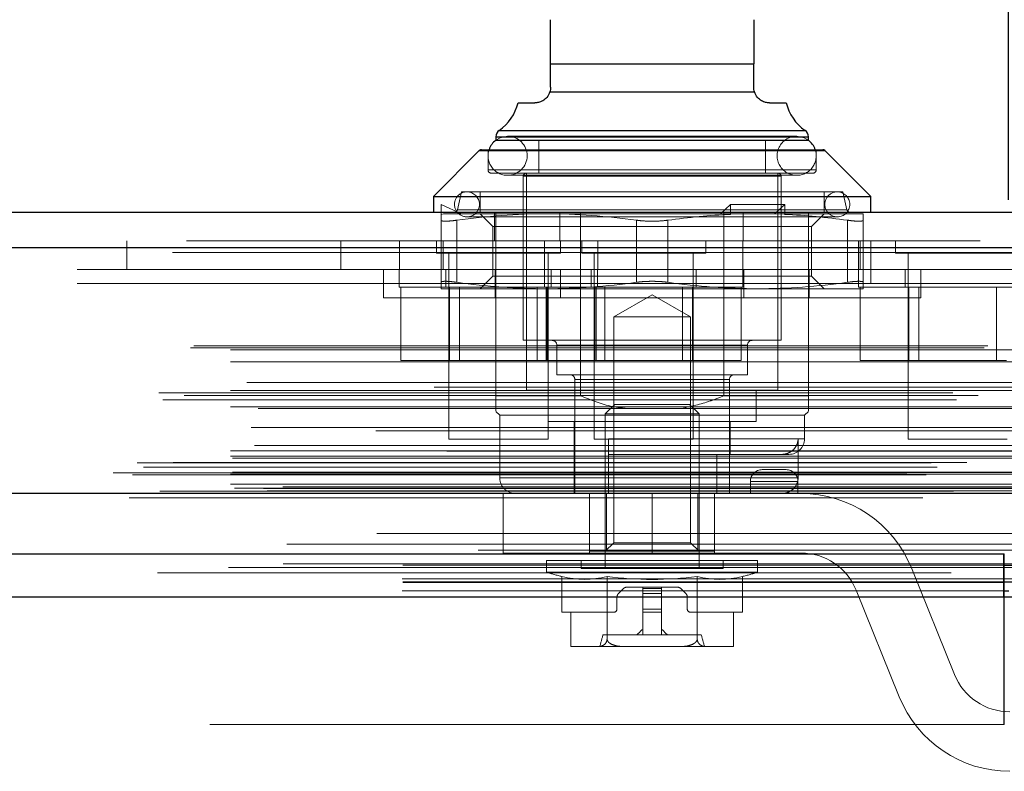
# Model space of a CAD drawing. Header units: inches. Extents: x 0.2 to 10.8, y 0.2 to 8.2.
# Tile 28 of 176: x 4.7437 to 4.8678, y 1.9684 to 2.063. Entities that reach past the tile are written whole.
import ezdxf

# ---------------------------------------------------------------- set-up
doc = ezdxf.new("R2010")
doc.units = ezdxf.units.IN
doc.header["$MEASUREMENT"] = 0
doc.linetypes.add('HIDDEN', pattern=[0.07500000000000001, 0.05, -0.025])
doc.layers.add('DIMENSIONS', color=140, linetype='Continuous')
doc.styles.add('SLDTEXTSTYLE0', font='TXT', dxfattribs={"width": 0.7})
doc.dimstyles.new('SLDDIMSTYLE0', dxfattribs={"dimtxt": 0.0849609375, "dimasz": 0.13, "dimexe": 0, "dimexo": 0.0625, "dimgap": 0.021240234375, "dimtad": 0, "dimtih": 1, "dimtoh": 1, "dimlfac": 20, "dimrnd": 1e-09, "dimzin": 12, "dimdsep": 46, "dimtxsty": 'SLDTEXTSTYLE0', "dimsah": 1, "dimcen": 0.09, "dimadec": 0, "dimazin": 3, "dimtfac": 1, "dimtofl": 0, "dimtmove": 0, "dimatfit": 3, "dimfxl": 0, "dimfrac": 2, "dimtolj": 1, "dimtzin": 12, "dimarcsym": 0})

# ---------------------------------------------------------------- blocks, each defined once
blk = doc.blocks.new('_D_28')
at = {"layer": 'DIMENSIONS'}
for p, q in [((3.191375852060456, 2.040345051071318), (3.191375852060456, 2.369046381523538)), ((4.868275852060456, 2.040345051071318), (4.868275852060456, 2.369046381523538)), ((3.191375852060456, 2.244046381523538), (3.735353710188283, 2.244046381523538)), ((3.850485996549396, 2.244046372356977), (3.821955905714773, 2.244046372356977)), ((3.821955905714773, 2.244046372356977), (3.821955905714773, 2.109015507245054)), ((4.173634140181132, 2.244046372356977), (4.202164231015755, 2.244046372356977)), ((4.202164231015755, 2.244046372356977), (4.202164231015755, 2.109015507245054)), ((4.868275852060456, 2.244046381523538), (4.288766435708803, 2.244046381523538)), ((3.821955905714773, 2.109015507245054), (3.850485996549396, 2.109015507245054)), ((4.202164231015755, 2.109015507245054), (4.173634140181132, 2.109015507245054))]:
    blk.add_line(p, q, dxfattribs=at)
for points in [[(3.191375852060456, 2.244046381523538), (3.321375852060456, 2.224046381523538), (3.321375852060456, 2.264046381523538)], [(4.868275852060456, 2.244046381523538), (4.738275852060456, 2.264046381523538), (4.738275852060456, 2.224046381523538)]]:
    blk.add_solid(points, dxfattribs=at)
at = {"layer": 'DIMENSIONS', "char_height": 0.08333333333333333, "attachment_point": 1, "style": 'SLDTEXTSTYLE0'}
for s, insert in [('33.54', (3.850485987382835, 2.370488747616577)), ('851.9', (3.850485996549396, 2.216437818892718))]:
    blk.add_mtext(s, dxfattribs=dict(at, insert=insert))

msp = doc.modelspace()

# ---------------------------------------------------------------- linework, layer by layer
at = {"color": 7, "linetype": 'Continuous', "lineweight": 25}
for p, q in [((4.810599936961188, 2.05750253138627), (4.83619048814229, 2.05750253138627)), ((4.810599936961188, 2.054549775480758), (4.810599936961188, 2.05750253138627)), ((4.83619048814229, 2.054549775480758), (4.83619048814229, 2.05750253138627)), ((4.81050802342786, 2.053955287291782), (4.836282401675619, 2.053955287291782)), ((4.806500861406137, 2.052581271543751), (4.80863143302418, 2.052581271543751)), ((4.838158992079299, 2.052581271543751), (4.840289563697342, 2.052581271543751)), ((4.804131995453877, 2.049108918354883), (4.823395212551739, 2.049108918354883)), ((4.823395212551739, 2.049108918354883), (4.842658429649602, 2.049108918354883)), ((4.803710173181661, 2.048301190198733), (4.803710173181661, 2.047874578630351)), ((4.803710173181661, 2.048301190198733), (4.823395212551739, 2.048301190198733)), ((4.803710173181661, 2.047856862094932), (4.823395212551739, 2.047856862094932)), ((4.823395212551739, 2.048301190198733), (4.843080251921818, 2.048301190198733)), ((4.823395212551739, 2.047856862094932), (4.843080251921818, 2.047856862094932)), ((4.843080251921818, 2.047874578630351), (4.843080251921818, 2.048301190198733)), ((4.801904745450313, 2.046675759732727), (4.823395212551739, 2.046675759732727)), ((4.823395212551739, 2.046675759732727), (4.844885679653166, 2.046675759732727)), ((4.801626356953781, 2.046560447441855), (4.795836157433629, 2.040770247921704)), ((4.801626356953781, 2.046560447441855), (4.823395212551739, 2.046560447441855)), ((4.823395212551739, 2.046560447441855), (4.845164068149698, 2.046560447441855)), ((4.85095426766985, 2.040770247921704), (4.845164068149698, 2.046560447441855)), ((4.795836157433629, 2.040770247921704), (4.795836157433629, 2.038801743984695)), ((4.795836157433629, 2.040770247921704), (4.823395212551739, 2.040770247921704)), ((4.823395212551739, 2.040770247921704), (4.85095426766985, 2.040770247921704)), ((4.85095426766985, 2.038801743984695), (4.85095426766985, 2.040770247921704)), ((3.164732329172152, 2.038801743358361), (4.894911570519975, 2.038801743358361)), ((3.162965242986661, 2.034339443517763), (4.896678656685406, 2.034339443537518)), ((3.157514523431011, 2.003426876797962), (4.902129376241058, 2.003426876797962)), ((3.191971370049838, 1.99574505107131), (4.867680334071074, 1.99574505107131)), ((4.867680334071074, 1.99034505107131), (4.867680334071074, 1.99574505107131)), ((4.867680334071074, 1.994315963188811), (4.869175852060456, 1.994315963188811)), ((4.867680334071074, 1.992254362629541), (4.869175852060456, 1.992254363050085)), ((4.867725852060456, 1.990345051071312), (4.867725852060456, 1.992263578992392)), ((4.867725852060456, 1.991105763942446), (4.868329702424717, 1.991105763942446)), ((3.191971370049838, 1.99034505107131), (4.867680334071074, 1.99034505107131)), ((4.867680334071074, 1.99034505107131), (4.869180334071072, 1.99034505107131))]:
    msp.add_line(p, q, dxfattribs=at)
at = {"color": 7, "linetype": 'HIDDEN', "lineweight": 18}
for p, q in [((4.810599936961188, 2.05750253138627), (4.83619048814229, 2.05750253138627)), ((4.83619048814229, 2.05750253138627), (4.810599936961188, 2.05750253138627)), ((4.83619048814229, 2.05750253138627), (4.810599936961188, 2.05750253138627)), ((4.810599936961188, 2.05750253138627), (4.83619048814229, 2.05750253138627)), ((4.83619048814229, 2.05750253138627), (4.810599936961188, 2.05750253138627)), ((4.81050802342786, 2.053955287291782), (4.836282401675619, 2.053955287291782)), ((4.836282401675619, 2.053955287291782), (4.81050802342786, 2.053955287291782)), ((4.836282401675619, 2.053955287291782), (4.81050802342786, 2.053955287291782)), ((4.81050802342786, 2.053955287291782), (4.836282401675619, 2.053955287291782)), ((4.836282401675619, 2.053955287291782), (4.81050802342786, 2.053955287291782)), ((4.842658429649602, 2.049108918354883), (4.804131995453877, 2.049108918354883)), ((4.804153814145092, 2.049108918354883), (4.842636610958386, 2.049108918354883)), ((4.804153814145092, 2.049108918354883), (4.842636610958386, 2.049108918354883)), ((4.843080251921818, 2.048301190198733), (4.803710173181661, 2.048301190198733)), ((4.803710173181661, 2.047874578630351), (4.803710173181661, 2.047856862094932)), ((4.803732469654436, 2.048301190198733), (4.843057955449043, 2.048301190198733)), ((4.803732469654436, 2.048301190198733), (4.843057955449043, 2.048301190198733)), ((4.841603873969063, 2.048366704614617), (4.805186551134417, 2.048366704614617)), ((4.809123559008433, 2.047856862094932), (4.809123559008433, 2.043723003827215)), ((4.837666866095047, 2.043723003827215), (4.837666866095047, 2.047856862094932)), ((4.843080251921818, 2.047856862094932), (4.843080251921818, 2.047874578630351)), ((4.802725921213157, 2.046675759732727), (4.802725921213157, 2.044116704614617)), ((4.844064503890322, 2.044116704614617), (4.844064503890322, 2.046675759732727)), ((4.845164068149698, 2.046560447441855), (4.801626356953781, 2.046560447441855)), ((4.801648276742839, 2.046560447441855), (4.845142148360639, 2.046560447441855)), ((4.801648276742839, 2.046560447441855), (4.845142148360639, 2.046560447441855)), ((4.802814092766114, 2.044116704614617), (4.843976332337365, 2.044116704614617)), ((4.802814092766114, 2.044116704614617), (4.843976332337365, 2.044116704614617)), ((4.802814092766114, 2.044116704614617), (4.843976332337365, 2.044116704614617)), ((4.803119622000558, 2.043723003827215), (4.823395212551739, 2.043723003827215)), ((4.805186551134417, 2.043445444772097), (4.841603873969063, 2.043445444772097)), ((4.807155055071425, 2.043329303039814), (4.807155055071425, 2.022660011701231)), ((4.807244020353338, 2.043329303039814), (4.839546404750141, 2.043329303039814)), ((4.807244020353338, 2.043329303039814), (4.839546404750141, 2.043329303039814)), ((4.807244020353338, 2.043329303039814), (4.839546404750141, 2.043329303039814)), ((4.807548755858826, 2.043723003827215), (4.807548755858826, 2.016360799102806)), ((4.823395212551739, 2.043723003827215), (4.843670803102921, 2.043723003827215)), ((4.839241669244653, 2.016360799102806), (4.839241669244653, 2.043723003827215)), ((4.839635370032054, 2.022660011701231), (4.839635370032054, 2.043329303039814)), ((4.799379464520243, 2.041360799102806), (4.798859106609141, 2.039106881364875)), ((4.799379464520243, 2.041360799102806), (4.823395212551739, 2.041360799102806)), ((4.801741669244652, 2.041360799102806), (4.801741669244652, 2.038801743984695)), ((4.823395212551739, 2.041360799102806), (4.847410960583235, 2.041360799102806)), ((4.845048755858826, 2.038801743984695), (4.845048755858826, 2.041360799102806)), ((4.847931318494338, 2.039106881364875), (4.847410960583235, 2.041360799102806)), ((4.796820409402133, 2.0397859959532), (4.799378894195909, 2.038604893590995)), ((4.796820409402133, 2.038527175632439), (4.796820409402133, 2.0397859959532)), ((4.833273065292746, 2.0397859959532), (4.831993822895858, 2.038604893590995)), ((4.833273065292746, 2.038527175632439), (4.833273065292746, 2.0397859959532)), ((4.84009216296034, 2.0397859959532), (4.833273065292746, 2.0397859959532)), ((4.84009216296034, 2.0397859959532), (4.838812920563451, 2.038604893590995)), ((4.84009216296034, 2.038527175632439), (4.84009216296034, 2.0397859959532)), ((4.796820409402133, 2.038527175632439), (4.797113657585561, 2.038604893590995)), ((4.797113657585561, 2.038604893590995), (4.810107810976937, 2.038604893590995)), ((4.798881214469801, 2.039106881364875), (4.847909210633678, 2.039106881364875)), ((4.798881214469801, 2.039106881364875), (4.847909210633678, 2.039106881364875)), ((4.798881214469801, 2.039106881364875), (4.847909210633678, 2.039106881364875)), ((4.800068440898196, 2.038211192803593), (4.846721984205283, 2.038211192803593)), ((4.801741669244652, 2.038604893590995), (4.803340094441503, 2.037006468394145)), ((4.803530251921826, 2.035201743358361), (4.803530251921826, 2.038801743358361)), ((4.803710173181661, 2.015671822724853), (4.803710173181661, 2.038801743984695)), ((4.810107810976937, 2.038604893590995), (4.833126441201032, 2.038604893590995)), ((4.811755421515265, 2.035201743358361), (4.811755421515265, 2.038801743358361)), ((4.814374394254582, 2.015671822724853), (4.814374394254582, 2.038801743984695)), ((4.832416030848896, 2.015671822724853), (4.832416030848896, 2.038801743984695)), ((4.833273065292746, 2.038527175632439), (4.833126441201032, 2.038604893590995)), ((4.838812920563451, 2.038604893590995), (4.833126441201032, 2.038604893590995)), ((4.834855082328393, 2.035201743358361), (4.834855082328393, 2.038801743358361)), ((4.839945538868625, 2.038604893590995), (4.838812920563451, 2.038604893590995)), ((4.84009216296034, 2.038527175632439), (4.839945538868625, 2.038604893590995)), ((4.839945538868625, 2.038604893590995), (4.849970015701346, 2.038604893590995)), ((4.843080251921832, 2.035201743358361), (4.843080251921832, 2.038801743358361)), ((4.843450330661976, 2.037006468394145), (4.845048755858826, 2.038604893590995)), ((4.796820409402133, 2.037790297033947), (4.796820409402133, 2.029970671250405)), ((4.79878891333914, 2.037790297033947), (4.79878891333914, 2.029970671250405)), ((4.798788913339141, 2.037790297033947), (4.798788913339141, 2.029970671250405)), ((4.79878891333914, 2.037790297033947), (4.79878891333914, 2.029970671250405)), ((4.798788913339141, 2.037790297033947), (4.798788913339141, 2.029970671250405)), ((4.79878891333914, 2.037790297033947), (4.79878891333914, 2.029970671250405)), ((4.798788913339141, 2.037790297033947), (4.798788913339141, 2.029970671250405)), ((4.803340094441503, 2.037006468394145), (4.843450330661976, 2.037006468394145)), ((4.803340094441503, 2.037006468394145), (4.803340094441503, 2.030754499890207)), ((4.821426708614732, 2.037790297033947), (4.821426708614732, 2.029970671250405)), ((4.821426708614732, 2.037790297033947), (4.821426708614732, 2.029970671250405)), ((4.821426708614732, 2.037790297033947), (4.821426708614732, 2.029970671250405)), ((4.821426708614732, 2.037790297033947), (4.821426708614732, 2.029970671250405)), ((4.821426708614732, 2.037790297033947), (4.821426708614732, 2.029970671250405)), ((4.821426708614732, 2.037790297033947), (4.821426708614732, 2.029970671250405)), ((4.825363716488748, 2.037790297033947), (4.825363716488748, 2.029970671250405)), ((4.825363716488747, 2.037790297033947), (4.825363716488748, 2.029970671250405)), ((4.825363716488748, 2.037790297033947), (4.825363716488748, 2.029970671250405)), ((4.825363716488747, 2.037790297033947), (4.825363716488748, 2.029970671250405)), ((4.825363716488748, 2.037790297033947), (4.825363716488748, 2.029970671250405)), ((4.825363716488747, 2.037790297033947), (4.825363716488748, 2.029970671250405)), ((4.843450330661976, 2.030754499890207), (4.843450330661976, 2.037006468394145)), ((4.848001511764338, 2.037790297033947), (4.848001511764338, 2.029970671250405)), ((4.848001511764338, 2.037790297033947), (4.848001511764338, 2.029970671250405)), ((4.848001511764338, 2.037790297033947), (4.848001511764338, 2.029970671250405)), ((4.848001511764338, 2.037790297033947), (4.848001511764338, 2.029970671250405)), ((4.848001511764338, 2.037790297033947), (4.848001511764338, 2.029970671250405)), ((4.848001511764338, 2.037790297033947), (4.848001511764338, 2.029970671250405)), ((4.849970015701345, 2.037790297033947), (4.849970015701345, 2.029970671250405)), ((4.896678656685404, 2.034339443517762), (3.16296524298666, 2.034339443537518)), ((3.164732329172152, 2.035201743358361), (4.894911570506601, 2.035201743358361)), ((4.757213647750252, 2.031601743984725), (4.757213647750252, 2.035201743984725)), ((4.78418025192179, 2.031601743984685), (4.78418025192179, 2.035201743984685)), ((4.791563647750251, 2.035201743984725), (4.791563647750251, 2.031601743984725)), ((4.796217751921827, 2.035201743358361), (4.796217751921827, 2.033639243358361)), ((4.79708025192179, 2.035201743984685), (4.79708025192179, 2.031601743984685)), ((4.809830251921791, 2.035201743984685), (4.809830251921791, 2.031601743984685)), ((4.811842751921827, 2.033639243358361), (4.811842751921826, 2.035201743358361)), ((4.814517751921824, 2.035201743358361), (4.814517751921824, 2.033639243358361)), ((4.816563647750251, 2.031601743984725), (4.816563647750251, 2.035201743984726)), ((4.830142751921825, 2.033639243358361), (4.830142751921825, 2.035201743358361)), ((4.83483025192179, 2.031601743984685), (4.83483025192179, 2.035201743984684)), ((4.843080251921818, 2.015671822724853), (4.843080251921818, 2.035201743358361)), ((4.849380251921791, 2.035201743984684), (4.849380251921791, 2.031601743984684)), ((4.849580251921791, 2.031601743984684), (4.849580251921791, 2.035201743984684)), ((4.850963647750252, 2.029801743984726), (4.850963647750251, 2.035201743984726)), ((4.854067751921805, 2.035201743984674), (4.854067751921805, 2.033639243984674)), ((3.16296524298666, 2.033714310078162), (4.896678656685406, 2.033714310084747)), ((4.896678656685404, 2.033714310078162), (3.16296524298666, 2.033714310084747)), ((4.796217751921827, 2.033639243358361), (4.811842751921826, 2.033639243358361)), ((4.797780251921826, 2.033639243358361), (4.797780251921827, 2.010201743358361)), ((4.810280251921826, 2.010201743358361), (4.810280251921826, 2.033639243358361)), ((4.814517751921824, 2.033639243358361), (4.830142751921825, 2.033639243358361)), ((4.816080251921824, 2.033639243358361), (4.816080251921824, 2.010201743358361)), ((4.828580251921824, 2.010201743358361), (4.828580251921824, 2.033639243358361)), ((4.854067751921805, 2.033639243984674), (4.869692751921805, 2.033639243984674)), ((4.855630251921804, 2.033639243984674), (4.855630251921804, 2.010201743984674)), ((4.850963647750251, 2.031601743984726), (3.208713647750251, 2.031601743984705)), ((4.789545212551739, 2.031601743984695), (4.789545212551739, 2.028001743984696)), ((4.791530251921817, 2.031601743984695), (4.791530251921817, 2.029351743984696)), ((4.797405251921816, 2.031601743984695), (4.797405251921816, 2.029351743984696)), ((4.803340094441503, 2.030754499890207), (4.801741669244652, 2.029156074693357)), ((4.803340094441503, 2.030754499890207), (4.843450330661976, 2.030754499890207)), ((4.803620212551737, 2.028001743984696), (4.803620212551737, 2.031601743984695)), ((4.80983025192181, 2.031601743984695), (4.80983025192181, 2.029351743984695)), ((4.810655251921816, 2.029351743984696), (4.810655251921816, 2.031601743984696)), ((4.811845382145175, 2.028001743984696), (4.811845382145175, 2.031601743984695)), ((4.815705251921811, 2.031601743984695), (4.815705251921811, 2.029351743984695)), ((4.816530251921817, 2.029351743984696), (4.816530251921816, 2.031601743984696)), ((4.82895525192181, 2.029351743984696), (4.82895525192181, 2.031601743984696)), ((4.83483025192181, 2.029351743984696), (4.83483025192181, 2.031601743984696)), ((4.834945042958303, 2.028001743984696), (4.834945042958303, 2.031601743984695)), ((4.843170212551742, 2.028001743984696), (4.843170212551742, 2.031601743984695)), ((4.845048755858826, 2.029156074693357), (4.843450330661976, 2.030754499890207)), ((4.849380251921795, 2.031601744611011), (4.849380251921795, 2.029351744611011)), ((4.877930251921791, 2.031601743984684), (4.850963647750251, 2.031601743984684)), ((4.855255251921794, 2.031601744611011), (4.855255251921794, 2.029351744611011)), ((4.85724521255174, 2.028001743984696), (4.85724521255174, 2.031601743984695)), ((3.208713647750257, 2.029801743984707), (4.850963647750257, 2.029801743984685)), ((3.208713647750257, 2.029801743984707), (4.850963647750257, 2.029801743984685)), ((4.850963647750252, 2.029801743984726), (3.208713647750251, 2.029801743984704)), ((4.850963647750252, 2.029801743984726), (3.208713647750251, 2.029801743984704)), ((4.791530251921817, 2.029351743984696), (4.816530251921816, 2.029351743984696)), ((4.791732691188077, 2.029351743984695), (4.791732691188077, 2.020101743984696)), ((4.797881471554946, 2.029351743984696), (4.797881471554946, 2.020101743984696)), ((4.799132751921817, 2.029351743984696), (4.799132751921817, 2.020101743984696)), ((4.808927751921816, 2.020101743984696), (4.808927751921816, 2.029351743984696)), ((4.810032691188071, 2.029351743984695), (4.810032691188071, 2.020101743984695)), ((4.810179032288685, 2.029351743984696), (4.810179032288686, 2.020101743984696)), ((4.81618147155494, 2.029351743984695), (4.816181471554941, 2.020101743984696)), ((4.816327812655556, 2.029351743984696), (4.816327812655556, 2.020101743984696)), ((4.816530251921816, 2.029351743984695), (4.83483025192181, 2.029351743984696)), ((4.817432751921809, 2.029351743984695), (4.81743275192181, 2.020101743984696)), ((4.82722775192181, 2.020101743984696), (4.82722775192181, 2.029351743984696)), ((4.82847903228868, 2.029351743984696), (4.82847903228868, 2.020101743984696)), ((4.834627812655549, 2.029351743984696), (4.834627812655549, 2.020101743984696)), ((4.849380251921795, 2.029351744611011), (4.874380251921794, 2.029351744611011)), ((4.849582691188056, 2.029351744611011), (4.849582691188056, 2.020101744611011)), ((4.876863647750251, 2.029801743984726), (4.850963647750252, 2.029801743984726)), ((4.855731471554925, 2.029351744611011), (4.855731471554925, 2.020101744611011)), ((4.856982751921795, 2.029351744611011), (4.856982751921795, 2.020101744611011)), ((4.866777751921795, 2.020101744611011), (4.866777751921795, 2.029351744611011)), ((4.823395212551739, 2.028001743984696), (4.789545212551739, 2.028001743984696)), ((4.796820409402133, 2.029156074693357), (4.810107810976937, 2.029156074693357)), ((4.810107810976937, 2.029156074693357), (4.836682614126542, 2.029156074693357)), ((4.823395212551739, 2.028404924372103), (4.818555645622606, 2.025610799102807)), ((4.828234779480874, 2.025610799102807), (4.823395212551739, 2.028404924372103)), ((4.85724521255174, 2.028001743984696), (4.823395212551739, 2.028001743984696)), ((4.836682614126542, 2.029156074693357), (4.849970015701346, 2.029156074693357)), ((4.818555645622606, 2.025610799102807), (4.823395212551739, 2.025610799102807)), ((4.818555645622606, 2.025610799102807), (4.818555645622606, 1.997151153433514)), ((4.823395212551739, 2.025610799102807), (4.828234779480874, 2.025610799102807)), ((4.828234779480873, 1.997151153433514), (4.828234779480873, 2.025610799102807)), ((3.165669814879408, 2.021968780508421), (4.893974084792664, 2.021968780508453)), ((4.807155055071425, 2.022660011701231), (4.823395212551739, 2.022660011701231)), ((4.811387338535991, 2.022069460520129), (4.811387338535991, 2.018329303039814)), ((4.811474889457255, 2.022069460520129), (4.835315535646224, 2.022069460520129)), ((4.811474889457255, 2.022069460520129), (4.835315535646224, 2.022069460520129)), ((4.811474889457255, 2.022069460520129), (4.835315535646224, 2.022069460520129)), ((4.823395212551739, 2.022660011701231), (4.839635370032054, 2.022660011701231)), ((4.835403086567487, 2.018329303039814), (4.835403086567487, 2.022069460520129)), ((3.165231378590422, 2.021709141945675), (4.894412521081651, 2.021709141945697)), ((3.170300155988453, 2.021468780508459), (4.889343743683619, 2.021468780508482)), ((3.170300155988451, 2.021468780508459), (4.889343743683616, 2.021468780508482)), ((3.170300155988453, 2.019949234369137), (4.889343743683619, 2.019949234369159)), ((4.791732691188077, 2.020101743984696), (4.797881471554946, 2.020101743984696)), ((4.797881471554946, 2.020101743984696), (4.810179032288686, 2.020101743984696)), ((4.810179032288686, 2.020101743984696), (4.816327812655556, 2.020101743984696)), ((4.816327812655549, 2.020101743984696), (4.82847903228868, 2.020101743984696)), ((4.82847903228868, 2.020101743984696), (4.834627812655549, 2.020101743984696)), ((4.849582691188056, 2.020101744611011), (4.855731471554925, 2.020101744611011)), ((4.855731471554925, 2.020101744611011), (4.868029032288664, 2.020101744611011)), ((4.811387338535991, 2.018329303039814), (4.823395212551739, 2.018329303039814)), ((4.823395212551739, 2.018329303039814), (4.835403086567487, 2.018329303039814)), ((3.172319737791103, 2.017364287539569), (4.887324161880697, 2.017364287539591)), ((4.81365111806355, 2.017738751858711), (4.81365111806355, 2.003368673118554)), ((4.813673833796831, 2.017738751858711), (4.833116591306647, 2.017738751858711)), ((4.813673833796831, 2.017738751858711), (4.833116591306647, 2.017738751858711)), ((4.813673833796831, 2.017738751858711), (4.833116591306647, 2.017738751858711)), ((4.833139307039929, 2.003368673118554), (4.833139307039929, 2.017738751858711)), ((3.161268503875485, 2.016049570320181), (4.898375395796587, 2.016049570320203)), ((4.895954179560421, 2.016750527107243), (3.16368902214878, 2.016750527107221)), ((3.164449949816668, 2.015698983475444), (4.895193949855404, 2.015698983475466)), ((3.170300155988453, 2.016328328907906), (4.889343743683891, 2.016328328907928)), ((4.888784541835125, 2.016332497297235), (3.170851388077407, 2.016332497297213)), ((4.803710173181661, 2.015671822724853), (4.814374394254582, 2.015671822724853)), ((4.807548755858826, 2.016360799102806), (4.823395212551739, 2.016360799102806)), ((4.810304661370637, 2.016360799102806), (4.810304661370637, 2.01242379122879)), ((4.823395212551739, 2.016360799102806), (4.839241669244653, 2.016360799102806)), ((4.832416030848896, 2.015671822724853), (4.843080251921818, 2.015671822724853)), ((4.836485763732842, 2.01242379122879), (4.836485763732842, 2.016360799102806)), ((3.161735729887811, 2.015174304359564), (4.897902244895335, 2.015174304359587)), ((4.81869737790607, 2.014589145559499), (4.817489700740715, 2.013381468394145)), ((4.81869737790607, 2.014589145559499), (4.823395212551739, 2.014589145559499)), ((4.823395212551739, 2.014589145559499), (4.828093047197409, 2.014589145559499)), ((4.829300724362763, 2.013381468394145), (4.828093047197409, 2.014589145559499)), ((3.170300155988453, 2.014261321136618), (4.889343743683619, 2.01426132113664)), ((3.17375908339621, 2.014070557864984), (4.885879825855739, 2.014070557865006)), ((4.803710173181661, 2.013703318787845), (4.804202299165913, 2.013211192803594)), ((4.804202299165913, 2.013211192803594), (4.823395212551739, 2.013211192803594)), ((4.804202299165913, 2.013211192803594), (4.804202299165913, 2.005337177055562)), ((4.817489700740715, 2.013381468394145), (4.823395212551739, 2.013381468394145)), ((4.817489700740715, 2.013381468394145), (4.817489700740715, 1.993919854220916)), ((4.823395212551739, 2.013381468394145), (4.829300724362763, 2.013381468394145)), ((4.823395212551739, 2.013211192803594), (4.842588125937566, 2.013211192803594)), ((4.829300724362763, 1.993919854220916), (4.829300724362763, 2.013381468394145)), ((4.842588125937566, 2.013211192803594), (4.843080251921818, 2.013703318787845)), ((4.842588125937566, 2.010258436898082), (4.842588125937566, 2.013211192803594)), ((4.810304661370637, 2.01242379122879), (4.823395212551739, 2.01242379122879)), ((4.8135526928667, 2.01242379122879), (4.8135526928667, 2.003368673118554)), ((4.823395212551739, 2.01242379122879), (4.836485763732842, 2.01242379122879)), ((4.833237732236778, 2.008289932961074), (4.833237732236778, 2.01242379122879)), ((4.888600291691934, 2.011261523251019), (3.171043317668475, 2.011261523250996)), ((3.172877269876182, 2.011666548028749), (4.886766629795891, 2.011666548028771)), ((3.172877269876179, 2.011666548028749), (4.886766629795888, 2.011666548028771)), ((3.173303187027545, 2.009427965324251), (4.886338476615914, 2.009427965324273)), ((4.797780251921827, 2.010201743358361), (4.810280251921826, 2.010201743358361)), ((4.816080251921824, 2.010201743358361), (4.828580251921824, 2.010201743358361)), ((4.817883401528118, 2.010258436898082), (4.842500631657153, 2.010258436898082)), ((4.817883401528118, 2.005337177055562), (4.817883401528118, 2.010258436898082)), ((4.817883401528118, 2.010258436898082), (4.842500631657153, 2.010258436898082)), ((4.817883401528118, 2.010258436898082), (4.842500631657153, 2.010258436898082)), ((4.84177965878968, 2.005337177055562), (4.84177965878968, 2.010258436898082)), ((4.855630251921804, 2.010201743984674), (4.868130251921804, 2.010201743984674)), ((4.897521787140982, 2.008685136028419), (3.162121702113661, 2.008685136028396)), ((3.170300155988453, 2.008758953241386), (4.889343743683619, 2.008758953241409)), ((4.817883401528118, 2.008289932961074), (4.840619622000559, 2.008289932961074)), ((4.831549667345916, 2.003368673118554), (4.831549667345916, 2.008289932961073)), ((3.158530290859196, 2.007244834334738), (4.901113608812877, 2.00724483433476)), ((3.163058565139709, 2.007263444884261), (4.896585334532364, 2.007263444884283)), ((3.170300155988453, 2.008055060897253), (4.889343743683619, 2.008055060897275)), ((3.170550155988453, 2.007805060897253), (4.889093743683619, 2.007805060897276)), ((3.201869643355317, 2.008055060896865), (4.889343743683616, 2.008055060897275)), ((3.155489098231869, 2.00596218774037), (4.904154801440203, 2.005962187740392)), ((3.155489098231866, 2.00596218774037), (4.904154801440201, 2.005962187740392)), ((3.157916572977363, 2.005707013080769), (4.90172732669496, 2.005707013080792)), ((4.90167340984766, 2.006012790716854), (3.157970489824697, 2.006012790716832)), ((3.159321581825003, 2.006675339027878), (4.900321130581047, 2.006675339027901)), ((3.170300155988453, 2.005805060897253), (4.889343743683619, 2.005805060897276)), ((3.170300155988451, 2.005805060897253), (4.889343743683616, 2.005805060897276)), ((3.170550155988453, 2.006055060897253), (4.889093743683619, 2.006055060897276)), ((4.840269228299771, 2.006368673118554), (4.837269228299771, 2.006368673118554)), ((3.170300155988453, 2.004560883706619), (4.889343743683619, 2.004560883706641)), ((3.170300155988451, 2.004560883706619), (4.889343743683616, 2.004560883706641)), ((4.84177965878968, 2.005337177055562), (4.804292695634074, 2.005337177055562)), ((4.84177965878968, 2.005337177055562), (4.804292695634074, 2.005337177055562)), ((4.84177965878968, 2.005337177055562), (4.804292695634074, 2.005337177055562)), ((4.84176922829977, 2.004868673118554), (4.835769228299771, 2.004868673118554)), ((4.835769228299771, 2.004868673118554), (4.84176922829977, 2.004868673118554)), ((4.84176922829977, 2.004868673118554), (4.835769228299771, 2.004868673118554)), ((4.835769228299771, 2.004868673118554), (4.835769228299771, 2.003368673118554)), ((4.835769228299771, 2.004868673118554), (4.84176922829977, 2.004868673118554)), ((4.84176922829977, 2.004868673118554), (4.835769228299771, 2.004868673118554)), ((4.835769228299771, 2.004868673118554), (4.84176922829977, 2.004868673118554)), ((4.84176922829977, 2.004868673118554), (4.84176922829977, 2.003368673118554)), ((3.160780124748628, 2.003381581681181), (4.898863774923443, 2.003381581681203)), ((3.160905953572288, 2.003365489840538), (4.898737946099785, 2.00336548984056)), ((3.161358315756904, 2.003652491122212), (4.898285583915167, 2.003652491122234)), ((3.161358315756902, 2.003652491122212), (4.898285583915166, 2.003652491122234)), ((3.170800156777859, 2.004055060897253), (4.888843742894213, 2.004055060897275)), ((3.170800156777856, 2.004055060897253), (4.888843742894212, 2.004055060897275)), ((3.174448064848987, 2.004012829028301), (4.885195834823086, 2.004012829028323)), ((3.174448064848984, 2.004012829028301), (4.885195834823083, 2.004012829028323)), ((3.174911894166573, 2.003684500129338), (4.884732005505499, 2.00368450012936)), ((3.174911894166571, 2.003684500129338), (4.884732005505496, 2.00368450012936)), ((4.876863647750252, 2.004201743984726), (3.182813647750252, 2.004201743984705)), ((4.804644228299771, 2.003368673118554), (4.823394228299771, 2.003368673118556)), ((4.804644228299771, 2.003368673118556), (4.804644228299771, 1.995868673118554)), ((4.815519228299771, 2.003368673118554), (4.815519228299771, 1.995868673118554)), ((4.815521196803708, 1.996085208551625), (4.815521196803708, 2.003368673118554)), ((4.817655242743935, 1.996085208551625), (4.817655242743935, 2.003368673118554)), ((4.823394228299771, 2.003368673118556), (4.823394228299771, 1.995868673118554)), ((4.823394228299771, 2.003368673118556), (4.823394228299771, 1.995868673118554)), ((4.823394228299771, 2.003368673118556), (4.823394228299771, 1.995868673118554)), ((4.823394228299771, 2.003368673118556), (4.84214422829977, 2.003368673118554)), ((4.823394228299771, 2.003368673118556), (4.823394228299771, 1.995868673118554)), ((4.823394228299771, 2.003368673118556), (4.823394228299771, 1.995868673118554)), ((4.823394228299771, 2.003368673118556), (4.823394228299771, 1.995868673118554)), ((4.829135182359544, 1.996085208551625), (4.829135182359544, 2.003368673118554)), ((4.831269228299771, 2.003368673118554), (4.831269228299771, 1.995868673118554)), ((3.157514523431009, 2.002801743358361), (4.902129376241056, 2.002801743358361)), ((3.17736616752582, 1.996969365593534), (4.882277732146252, 1.996969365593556)), ((4.818555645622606, 1.997151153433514), (4.817489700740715, 1.996085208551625)), ((4.818555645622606, 1.997151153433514), (4.828234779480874, 1.997151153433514)), ((4.829300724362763, 1.996085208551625), (4.828234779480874, 1.997151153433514)), ((4.804644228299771, 1.995868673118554), (4.823394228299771, 1.995868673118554)), ((4.815521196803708, 1.996085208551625), (4.817655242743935, 1.996085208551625)), ((4.817655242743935, 1.996085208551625), (4.829135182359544, 1.996085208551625)), ((4.84214422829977, 1.995868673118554), (4.823394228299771, 1.995868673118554)), ((4.829135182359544, 1.996085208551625), (4.831269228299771, 1.996085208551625)), ((4.867680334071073, 1.995745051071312), (4.867725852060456, 1.995745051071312)), ((4.867725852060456, 1.992263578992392), (4.867725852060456, 1.995745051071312)), ((3.176928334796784, 1.994493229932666), (4.882701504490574, 1.994493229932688)), ((4.810107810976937, 1.99490410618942), (4.823395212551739, 1.99490410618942)), ((4.810107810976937, 1.99490410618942), (4.810107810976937, 1.993438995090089)), ((4.814438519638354, 1.99490410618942), (4.814438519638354, 1.993919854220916)), ((4.823395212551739, 1.99490410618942), (4.836682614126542, 1.99490410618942)), ((4.832351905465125, 1.993919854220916), (4.832351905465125, 1.99490410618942)), ((4.836682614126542, 1.993438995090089), (4.836682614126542, 1.99490410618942)), ((3.170027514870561, 1.994058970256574), (4.889616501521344, 1.994058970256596)), ((3.191971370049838, 1.994315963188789), (4.867680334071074, 1.994315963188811)), ((4.810107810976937, 1.993438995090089), (4.823395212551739, 1.993438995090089)), ((4.814438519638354, 1.993919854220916), (4.823395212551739, 1.993919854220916)), ((4.823395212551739, 1.993919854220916), (4.832351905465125, 1.993919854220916)), ((4.823395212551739, 1.993438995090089), (4.836682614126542, 1.993438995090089)), ((4.856050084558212, 1.993992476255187), (4.861483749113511, 1.980556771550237)), ((3.191925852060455, 1.992627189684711), (4.867725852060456, 1.992627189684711)), ((3.191971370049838, 1.99214505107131), (4.867680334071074, 1.99214505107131)), ((4.812030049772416, 1.99290554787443), (4.812030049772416, 1.988408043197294)), ((4.817712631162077, 1.99290554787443), (4.817712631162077, 1.985023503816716)), ((4.829077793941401, 1.99290554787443), (4.829077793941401, 1.985023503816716)), ((4.834760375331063, 1.99290554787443), (4.834760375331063, 1.988408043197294)), ((4.867680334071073, 1.992145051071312), (4.867725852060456, 1.992145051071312)), ((4.867725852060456, 1.992627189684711), (4.911137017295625, 1.992627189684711)), ((3.191925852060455, 1.991105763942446), (4.867725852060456, 1.991105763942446)), ((4.819777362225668, 1.9913846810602), (4.819139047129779, 1.99074636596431)), ((4.822214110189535, 1.991557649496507), (4.820194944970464, 1.991557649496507)), ((4.822214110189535, 1.991557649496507), (4.824576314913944, 1.991557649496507)), ((4.822214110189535, 1.991557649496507), (4.822214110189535, 1.9913846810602)), ((4.822214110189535, 1.9913846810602), (4.824576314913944, 1.9913846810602)), ((4.822214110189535, 1.9913846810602), (4.824576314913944, 1.9913846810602)), ((4.822214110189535, 1.9913846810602), (4.822214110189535, 1.99074636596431)), ((4.822214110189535, 1.9913846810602), (4.824576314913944, 1.9913846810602)), ((4.822214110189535, 1.9913846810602), (4.824576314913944, 1.9913846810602)), ((4.822214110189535, 1.9913846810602), (4.824576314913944, 1.9913846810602)), ((4.822214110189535, 1.9913846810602), (4.824576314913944, 1.9913846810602)), ((4.824576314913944, 1.991557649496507), (4.824576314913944, 1.9913846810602)), ((4.826595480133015, 1.991557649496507), (4.824576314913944, 1.991557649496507)), ((4.824576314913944, 1.9913846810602), (4.824576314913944, 1.99074636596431)), ((4.827651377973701, 1.99074636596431), (4.827013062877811, 1.9913846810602)), ((4.854530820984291, 1.97774486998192), (4.849097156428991, 1.991180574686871)), ((3.191971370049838, 1.99034505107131), (4.867680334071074, 1.99034505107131)), ((3.191971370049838, 1.99034505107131), (4.867680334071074, 1.99034505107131)), ((3.191971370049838, 1.99034505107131), (4.867680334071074, 1.99034505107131)), ((3.191971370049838, 1.990345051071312), (4.867680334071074, 1.990345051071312)), ((3.191971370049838, 1.990345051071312), (4.867680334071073, 1.990345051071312)), ((4.818966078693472, 1.990328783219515), (4.818966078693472, 1.988801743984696)), ((4.822214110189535, 1.99074636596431), (4.824576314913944, 1.99074636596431)), ((4.822214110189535, 1.99074636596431), (4.824576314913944, 1.99074636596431)), ((4.822214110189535, 1.99074636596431), (4.822214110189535, 1.990328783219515)), ((4.822214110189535, 1.99074636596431), (4.824576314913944, 1.99074636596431)), ((4.822214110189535, 1.99074636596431), (4.824576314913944, 1.99074636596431)), ((4.822214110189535, 1.99074636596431), (4.824576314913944, 1.99074636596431)), ((4.822214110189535, 1.99074636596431), (4.824576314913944, 1.99074636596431)), ((4.822214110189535, 1.990328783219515), (4.824576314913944, 1.990328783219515)), ((4.822214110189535, 1.990328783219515), (4.824576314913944, 1.990328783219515)), ((4.822214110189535, 1.990328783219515), (4.824576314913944, 1.990328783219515)), ((4.822214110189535, 1.990328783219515), (4.822214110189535, 1.988801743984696)), ((4.822214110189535, 1.990328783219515), (4.824576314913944, 1.990328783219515)), ((4.822214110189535, 1.990328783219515), (4.824576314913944, 1.990328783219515)), ((4.822214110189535, 1.990328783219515), (4.824576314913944, 1.990328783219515)), ((4.824576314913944, 1.99074636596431), (4.824576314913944, 1.990328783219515)), ((4.824576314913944, 1.990328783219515), (4.824576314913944, 1.988801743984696)), ((4.827824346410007, 1.988801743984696), (4.827824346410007, 1.990328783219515)), ((4.867680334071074, 1.97424505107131), (4.867680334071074, 1.99034505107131)), ((4.867725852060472, 1.974245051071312), (4.867725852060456, 1.990345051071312)), ((4.813166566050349, 1.988408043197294), (4.812030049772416, 1.988408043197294)), ((4.813166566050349, 1.984077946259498), (4.813166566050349, 1.988408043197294)), ((4.81857237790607, 1.988408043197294), (4.813166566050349, 1.988408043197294)), ((4.822214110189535, 1.988801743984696), (4.824576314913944, 1.988801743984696)), ((4.822214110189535, 1.988801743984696), (4.824576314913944, 1.988801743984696)), ((4.822214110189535, 1.988801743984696), (4.824576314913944, 1.988801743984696)), ((4.822214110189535, 1.988801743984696), (4.822214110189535, 1.988408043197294)), ((4.822214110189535, 1.988801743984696), (4.824576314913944, 1.988801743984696)), ((4.822214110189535, 1.988801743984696), (4.824576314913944, 1.988801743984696)), ((4.822214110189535, 1.988801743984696), (4.824576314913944, 1.988801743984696)), ((4.822214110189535, 1.988408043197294), (4.822214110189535, 1.985553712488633)), ((4.822214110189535, 1.988408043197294), (4.824576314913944, 1.988408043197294)), ((4.824576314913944, 1.988801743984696), (4.824576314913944, 1.988408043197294)), ((4.824576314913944, 1.988408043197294), (4.824576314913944, 1.985553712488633)), ((4.83362385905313, 1.988408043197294), (4.828218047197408, 1.988408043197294)), ((4.83362385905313, 1.988408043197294), (4.83362385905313, 1.984077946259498)), ((4.834760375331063, 1.988408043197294), (4.83362385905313, 1.988408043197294)), ((4.817204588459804, 1.985553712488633), (4.829585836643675, 1.985553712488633)), ((4.813201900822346, 1.984077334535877), (4.8132203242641, 1.984077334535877)), ((4.813201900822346, 1.984077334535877), (4.8132203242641, 1.984077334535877)), ((4.813201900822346, 1.984077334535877), (4.8132203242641, 1.984077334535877)), ((4.8132203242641, 1.984077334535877), (4.816522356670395, 1.984077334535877)), ((4.816522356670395, 1.984077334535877), (4.820093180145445, 1.984077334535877)), ((4.820093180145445, 1.984077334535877), (4.826697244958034, 1.984077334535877)), ((4.826697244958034, 1.984077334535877), (4.830268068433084, 1.984077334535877)), ((4.830268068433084, 1.984077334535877), (4.833570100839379, 1.984077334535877)), ((4.833570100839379, 1.984077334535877), (4.833588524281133, 1.984077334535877)), ((4.833570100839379, 1.984077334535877), (4.833588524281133, 1.984077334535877)), ((4.833570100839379, 1.984077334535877), (4.833588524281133, 1.984077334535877)), ((4.867680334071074, 1.97424505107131), (3.191971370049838, 1.97424505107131)), ((4.867725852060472, 1.974245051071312), (4.867680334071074, 1.974245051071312))]:
    msp.add_line(p, q, dxfattribs=at)
at = {"color": 7, "linetype": 'HIDDEN', "lineweight": 18, "flags": 128}
for points in [[(4.805186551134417, 2.048366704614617), (4.804244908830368, 2.048179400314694), (4.803710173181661, 2.047874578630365)], [(4.843080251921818, 2.047874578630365), (4.84254551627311, 2.048179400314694), (4.841603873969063, 2.048366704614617)], [(4.893973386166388, 1.998330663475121), (4.043737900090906, 1.998330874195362), (3.165675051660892, 1.998330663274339)], [(4.888711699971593, 1.998341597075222), (4.043737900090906, 1.998341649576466), (3.170932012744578, 1.998341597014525)], [(4.901493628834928, 1.996206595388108), (3.993261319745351, 1.996206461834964), (3.158146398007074, 1.996206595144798)], [(4.901492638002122, 1.996206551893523), (4.100998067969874, 1.996204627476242), (3.158147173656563, 1.996206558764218)], [(3.176943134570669, 1.994493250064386), (4.015903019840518, 1.994493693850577), (4.882716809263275, 1.994493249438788)], [(3.161072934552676, 1.993388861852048), (4.015896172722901, 1.99338839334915), (4.898576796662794, 1.993388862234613)], [(3.191971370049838, 1.992254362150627), (4.015896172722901, 1.992254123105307), (4.867680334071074, 1.992254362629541)]]:
    msp.add_lwpolyline(points, dxfattribs=at)
at = {"color": 7, "linetype": 'Continuous', "lineweight": 25}
for centre, radius, start, end in [((4.800757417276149, 2.053955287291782), 0.005905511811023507, 304.8499045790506, 346.5458794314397), ((4.846033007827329, 2.053955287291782), 0.005905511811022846, 193.4541205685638, 235.1500954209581), ((4.804694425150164, 2.048301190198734), 0.0009842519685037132, 124.8499045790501, 180.0000000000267), ((4.842095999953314, 2.048301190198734), 0.0009842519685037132, 359.999999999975, 55.15009542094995), ((4.805186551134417, 2.045906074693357), 0.002460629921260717, 126.8698976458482, 161.7719472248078), ((4.841603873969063, 2.045906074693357), 0.002460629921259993, 18.22805277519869, 53.13010235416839), ((4.801904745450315, 2.046282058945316), 0.0003937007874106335, 90.00000000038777, 134.999999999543), ((4.844885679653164, 2.046282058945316), 0.0003937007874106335, 45.000000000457, 89.99999999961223)]:
    msp.add_arc(centre, radius, start, end, dxfattribs=at)
at = {"color": 7, "linetype": 'HIDDEN', "lineweight": 18}
for centre, radius, start, end in [((4.805186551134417, 2.045906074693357), 0.002460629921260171, 270.0000000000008, 90), ((4.841603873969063, 2.045906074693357), 0.002460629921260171, 90, 270.0000000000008), ((4.805186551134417, 2.045906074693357), 0.002460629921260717, 161.7719472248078, 270.0000000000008), ((4.841603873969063, 2.045906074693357), 0.002460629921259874, 270.0000000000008, 18.22805277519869), ((4.80311962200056, 2.044116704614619), 0.0003937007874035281, 180.000000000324, 269.9999999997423), ((4.843670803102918, 2.044116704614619), 0.0003937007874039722, 270.0000000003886, 359.9999999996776), ((4.807548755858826, 2.043329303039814), 0.0003937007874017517, 90, 180), ((4.839241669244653, 2.043329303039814), 0.0003937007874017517, 0, 90), ((4.800068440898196, 2.0397859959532), 0.001574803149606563, 90, 270.0000000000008), ((4.800068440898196, 2.0397859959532), 0.001574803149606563, 270.0000000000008, 90), ((4.846721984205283, 2.0397859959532), 0.001574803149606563, 90, 270.0000000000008), ((4.846721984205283, 2.0397859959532), 0.001574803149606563, 270.0000000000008, 90), ((4.798475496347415, 2.039195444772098), 0.0003937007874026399, 270.0000000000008, 346.9999999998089), ((4.848314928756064, 2.039195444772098), 0.0003937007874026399, 193.0000000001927, 270.0000000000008), ((4.81079678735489, 2.022069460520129), 0.0005905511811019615, 0, 90), ((4.835993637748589, 2.022069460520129), 0.0005905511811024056, 90, 180), ((4.813060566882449, 2.017738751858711), 0.0005905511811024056, 0, 90.00000000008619), ((4.83372985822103, 2.017738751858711), 0.0005905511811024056, 90, 180), ((4.840619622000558, 2.010258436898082), 0.001968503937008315, 270.0000000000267, 0), ((4.837269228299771, 2.004868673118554), 0.001500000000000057, 90, 180), ((4.840269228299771, 2.004868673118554), 0.001500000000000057, 0, 90), ((4.806170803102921, 2.005337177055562), 0.001968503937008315, 180, 270.0000000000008), ((4.84214422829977, 1.988368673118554), 0.01500000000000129, 22.01938135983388, 90), ((4.84214422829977, 1.988368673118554), 0.007500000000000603, 22.0193813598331, 90), ((4.82339521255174, 2.037589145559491), 0.04610629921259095, 253.250339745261, 255.7295548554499), ((4.82339521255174, 2.037589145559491), 0.04610629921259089, 284.2704451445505, 286.7496602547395), ((4.814871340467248, 2.003964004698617), 0.01141763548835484, 255.590465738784, 284.409534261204), ((4.82339521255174, 2.037589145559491), 0.04504348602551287, 262.7523851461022, 277.2476148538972), ((4.831919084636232, 2.003964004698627), 0.01141763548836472, 255.5904657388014, 284.4095342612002), ((4.820194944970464, 1.990967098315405), 0.0005905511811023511, 90, 135), ((4.826595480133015, 1.990967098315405), 0.0005905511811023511, 45, 90), ((4.819556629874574, 1.990328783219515), 0.0005905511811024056, 135.0000000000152, 180.0000000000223), ((4.827233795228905, 1.990328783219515), 0.0005905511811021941, 359.9999999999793, 44.99999999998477), ((4.81857237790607, 1.988801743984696), 0.0003937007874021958, 270.0000000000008, 0), ((4.828218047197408, 1.988801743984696), 0.0003937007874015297, 180, 270.0000000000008), ((5.835116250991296, 1.700740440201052), 1.057006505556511, 164.3682972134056, 164.4513821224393), ((3.811673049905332, 1.700740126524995), 1.057007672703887, 15.54861792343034, 15.63170274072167), ((4.813219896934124, 1.986402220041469), 0.002324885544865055, 268.6855685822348, 270.0105313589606), ((4.813201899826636, 1.985098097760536), 0.001020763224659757, 268.0163070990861, 270.0000558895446), ((4.813219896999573, 1.98640222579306), 0.002324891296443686, 268.6855702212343, 270.0105297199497), ((4.833570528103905, 1.986402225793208), 0.002324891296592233, 269.9894702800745, 271.3144297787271), ((4.833570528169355, 1.986402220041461), 0.002324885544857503, 269.9894686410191, 271.3144314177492), ((4.83358852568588, 1.98509807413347), 0.001020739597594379, 269.9999211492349, 271.9837158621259), ((4.868436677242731, 1.983368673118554), 0.00749999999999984, 202.0193813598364, 270.0000000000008), ((4.868436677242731, 1.983368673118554), 0.01500000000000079, 202.0193813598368, 270.0000000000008)]:
    msp.add_arc(centre, radius, start, end, dxfattribs=at)
at = {"color": 7, "linetype": 'Continuous', "lineweight": 25}
for points, knots in [([(4.810599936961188, 2.05750253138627), (4.810599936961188, 2.057981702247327), (4.810599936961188, 2.05893816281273), (4.810599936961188, 2.060320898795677), (4.810599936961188, 2.061675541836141), (4.810599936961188, 2.062692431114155), (4.810599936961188, 2.06306589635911), (4.810599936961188, 2.063026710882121), (4.810599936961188, 2.063014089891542)], [0, 0, 0, 0, 0.1069754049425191, 0.2135308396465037, 0.3566164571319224, 0.573530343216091, 0.862641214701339, 1, 1, 1, 1]), ([(4.83619048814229, 2.063014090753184), (4.83619048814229, 2.063025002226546), (4.83619048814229, 2.06305118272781), (4.83619048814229, 2.062707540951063), (4.83619048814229, 2.061917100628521), (4.83619048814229, 2.060617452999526), (4.83619048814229, 2.059157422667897), (4.83619048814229, 2.058018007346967), (4.83619048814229, 2.05750253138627)], [0, 0, 0, 0, 0.1596258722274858, 0.3829991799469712, 0.6077260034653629, 0.7457164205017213, 0.8849611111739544, 1, 1, 1, 1]), ([(4.81050802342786, 2.053955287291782), (4.810422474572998, 2.05368523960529), (4.810285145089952, 2.05345426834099), (4.809966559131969, 2.053082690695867), (4.809786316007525, 2.052942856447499), (4.809435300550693, 2.052741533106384), (4.809261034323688, 2.052676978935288), (4.808931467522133, 2.052596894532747), (4.808776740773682, 2.052581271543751), (4.808631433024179, 2.052581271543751)], [0, 0, 0, 0, 0.25, 0.25, 0.5, 0.5, 0.75, 0.75, 1, 1, 1, 1]), ([(4.838158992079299, 2.052581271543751), (4.838013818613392, 2.052581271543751), (4.837859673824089, 2.052596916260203), (4.837532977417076, 2.052675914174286), (4.837357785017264, 2.052740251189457), (4.837004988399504, 2.052942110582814), (4.836824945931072, 2.053081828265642), (4.836506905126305, 2.053451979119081), (4.83636799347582, 2.053685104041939), (4.836282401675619, 2.053955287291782)], [0, 0, 0, 0, 0.25, 0.25, 0.5, 0.5, 0.75, 0.75, 1, 1, 1, 1])]:
    msp.add_open_spline(points, degree=3, knots=knots, dxfattribs=at)
for points in [[(4.810599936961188, 2.054549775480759), (4.810599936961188, 2.054342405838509), (4.810566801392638, 2.054140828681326), (4.81050802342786, 2.053955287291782)], [(4.836282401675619, 2.053955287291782), (4.836223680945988, 2.054140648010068), (4.83619048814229, 2.054342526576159), (4.83619048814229, 2.054549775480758)]]:
    msp.add_open_spline(points, degree=3, dxfattribs=at)
at = {"color": 7, "linetype": 'HIDDEN', "lineweight": 18}
for points in [[(4.796820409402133, 2.037790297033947), (4.796820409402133, 2.038149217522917), (4.796820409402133, 2.038407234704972), (4.796820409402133, 2.038527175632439)], [(4.810107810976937, 2.038604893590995), (4.806320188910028, 2.038604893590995), (4.802548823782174, 2.038303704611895), (4.79878891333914, 2.037790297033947)], [(4.821426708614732, 2.037790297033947), (4.817666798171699, 2.038303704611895), (4.813895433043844, 2.038604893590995), (4.810107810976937, 2.038604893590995)], [(4.833273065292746, 2.038527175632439), (4.830627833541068, 2.038407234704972), (4.82799224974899, 2.038149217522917), (4.825363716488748, 2.037790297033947)], [(4.848001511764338, 2.037790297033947), (4.845372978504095, 2.038149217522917), (4.842737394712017, 2.038407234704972), (4.84009216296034, 2.038527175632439)], [(4.849970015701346, 2.038604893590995), (4.849970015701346, 2.038604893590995), (4.849970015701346, 2.038303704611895), (4.849970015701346, 2.037790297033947)], [(4.796820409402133, 2.029156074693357), (4.796820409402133, 2.029156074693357), (4.796820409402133, 2.029457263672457), (4.796820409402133, 2.029970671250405)], [(4.810107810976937, 2.029156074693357), (4.806320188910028, 2.029156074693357), (4.802548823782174, 2.029457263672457), (4.79878891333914, 2.029970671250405)], [(4.821426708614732, 2.029970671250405), (4.817666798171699, 2.029457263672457), (4.813895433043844, 2.029156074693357), (4.810107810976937, 2.029156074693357)], [(4.825363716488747, 2.029970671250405), (4.829123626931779, 2.029457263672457), (4.832894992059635, 2.029156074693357), (4.836682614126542, 2.029156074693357)], [(4.836682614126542, 2.029156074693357), (4.84047023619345, 2.029156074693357), (4.844241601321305, 2.029457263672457), (4.848001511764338, 2.029970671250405)], [(4.849970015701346, 2.029970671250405), (4.849970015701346, 2.029457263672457), (4.849970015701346, 2.029156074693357), (4.849970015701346, 2.029156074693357)], [(4.821477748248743, 1.985553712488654), (4.821708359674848, 1.985802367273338), (4.82194816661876, 1.986041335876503), (4.822214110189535, 1.986252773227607)], [(4.824576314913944, 1.986252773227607), (4.824842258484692, 1.986041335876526), (4.825082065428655, 1.985802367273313), (4.825312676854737, 1.985553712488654)]]:
    msp.add_open_spline(points, degree=3, dxfattribs=at)
for points, knots in [([(4.79878891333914, 2.037790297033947), (4.798490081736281, 2.037749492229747), (4.798219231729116, 2.037718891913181), (4.797732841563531, 2.037677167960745), (4.797520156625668, 2.037666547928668), (4.797177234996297, 2.037666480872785), (4.797042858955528, 2.037677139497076), (4.796865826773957, 2.037718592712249), (4.796820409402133, 2.037749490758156), (4.796820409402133, 2.037790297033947)], [0, 0, 0, 0, 0.25, 0.25, 0.5, 0.5, 0.75, 0.75, 1, 1, 1, 1]), ([(4.825363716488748, 2.037790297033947), (4.825064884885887, 2.037749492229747), (4.824749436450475, 2.037718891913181), (4.824085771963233, 2.037677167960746), (4.823739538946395, 2.037666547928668), (4.823054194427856, 2.037666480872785), (4.822706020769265, 2.037677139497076), (4.822044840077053, 2.037718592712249), (4.821725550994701, 2.037749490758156), (4.821426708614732, 2.037790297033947)], [0, 0, 0, 0, 0.25, 0.25, 0.5, 0.5, 0.75, 0.75, 1, 1, 1, 1]), ([(4.849970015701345, 2.037790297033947), (4.849970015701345, 2.037749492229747), (4.849925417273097, 2.037718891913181), (4.849748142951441, 2.037677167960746), (4.849614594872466, 2.037666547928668), (4.849272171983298, 2.037666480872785), (4.849058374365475, 2.037677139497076), (4.848574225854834, 2.037718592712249), (4.848300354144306, 2.037749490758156), (4.848001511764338, 2.037790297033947)], [0, 0, 0, 0, 0.25, 0.25, 0.5, 0.5, 0.75, 0.75, 1, 1, 1, 1]), ([(4.796820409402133, 2.029970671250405), (4.796820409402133, 2.030011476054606), (4.796865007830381, 2.030042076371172), (4.797042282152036, 2.030083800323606), (4.797175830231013, 2.030094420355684), (4.79751825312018, 2.030094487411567), (4.797732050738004, 2.030083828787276), (4.798216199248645, 2.030042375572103), (4.798490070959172, 2.030011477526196), (4.79878891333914, 2.029970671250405)], [0, 0, 0, 0, 0.25, 0.25, 0.5, 0.5, 0.75, 0.75, 1, 1, 1, 1]), ([(4.821426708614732, 2.029970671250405), (4.821725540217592, 2.030011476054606), (4.822040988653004, 2.030042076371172), (4.822704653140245, 2.030083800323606), (4.823050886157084, 2.030094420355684), (4.823736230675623, 2.030094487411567), (4.824084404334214, 2.030083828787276), (4.824745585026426, 2.030042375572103), (4.825064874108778, 2.030011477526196), (4.825363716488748, 2.029970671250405)], [0, 0, 0, 0, 0.25, 0.25, 0.5, 0.5, 0.75, 0.75, 1, 1, 1, 1]), ([(4.848001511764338, 2.029970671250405), (4.848300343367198, 2.030011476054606), (4.848571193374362, 2.030042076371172), (4.849057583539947, 2.030083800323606), (4.84927026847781, 2.030094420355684), (4.849613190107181, 2.030094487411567), (4.84974756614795, 2.030083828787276), (4.849924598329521, 2.030042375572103), (4.849970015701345, 2.030011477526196), (4.849970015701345, 2.029970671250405)], [0, 0, 0, 0, 0.25, 0.25, 0.5, 0.5, 0.75, 0.75, 1, 1, 1, 1]), ([(4.803710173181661, 2.013758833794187), (4.803710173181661, 2.013791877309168), (4.803710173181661, 2.013866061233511), (4.803710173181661, 2.014717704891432), (4.803710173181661, 2.015447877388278), (4.803710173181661, 2.015671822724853)], [0, 0, 0, 0, 0.3576770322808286, 0.8029982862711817, 1, 1, 1, 1]), ([(4.814374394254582, 2.015671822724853), (4.815694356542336, 2.015136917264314), (4.81758567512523, 2.014370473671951), (4.819603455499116, 2.01414014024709), (4.820213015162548, 2.014070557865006)], [0, 0, 0, 0, 0.6979058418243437, 1, 1, 1, 1]), ([(4.827054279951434, 2.014070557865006), (4.82828612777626, 2.014340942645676), (4.830115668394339, 2.014742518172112), (4.831849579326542, 2.01544298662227), (4.832416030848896, 2.015671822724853)], [0, 0, 0, 0, 0.6733099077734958, 1, 1, 1, 1]), ([(4.843080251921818, 2.013758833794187), (4.843080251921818, 2.013791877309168), (4.843080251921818, 2.013866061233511), (4.843080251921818, 2.014717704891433), (4.843080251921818, 2.015447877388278), (4.843080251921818, 2.015671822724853)], [0, 0, 0, 0, 0.3576770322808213, 0.8029982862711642, 1, 1, 1, 1]), ([(4.84177965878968, 2.010258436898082), (4.84177965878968, 2.009991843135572), (4.841723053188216, 2.009729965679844), (4.841508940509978, 2.009247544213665), (4.84135088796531, 2.009028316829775), (4.840966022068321, 2.00866987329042), (4.840736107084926, 2.008527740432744), (4.840244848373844, 2.008338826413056), (4.839980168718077, 2.008289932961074), (4.839713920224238, 2.008289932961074)], [0, 0, 0, 0, 0.25, 0.25, 0.5, 0.5, 0.75, 0.75, 1, 1, 1, 1]), ([(4.817883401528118, 2.003368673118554), (4.817883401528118, 2.003368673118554), (4.817883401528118, 2.003416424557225), (4.817883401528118, 2.003606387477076), (4.817883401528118, 2.003746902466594), (4.817883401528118, 2.004286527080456), (4.817883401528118, 2.004803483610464), (4.817883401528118, 2.005337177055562)], [0, 0, 0, 0, 0.2499999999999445, 0.2499999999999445, 0.4999999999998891, 0.4999999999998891, 1, 1, 1, 1]), ([(4.84177965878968, 2.005337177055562), (4.84177965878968, 2.005070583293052), (4.841723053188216, 2.004808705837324), (4.841508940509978, 2.004326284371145), (4.84135088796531, 2.004107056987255), (4.840966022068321, 2.0037486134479), (4.840736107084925, 2.003606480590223), (4.840244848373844, 2.003417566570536), (4.839980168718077, 2.003368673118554), (4.839713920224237, 2.003368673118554)], [0, 0, 0, 0, 0.25, 0.25, 0.5, 0.5, 0.75, 0.75, 1, 1, 1, 1]), ([(4.816522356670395, 1.984077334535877), (4.816751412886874, 1.984077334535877), (4.816980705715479, 1.984104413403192), (4.817313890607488, 1.984277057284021), (4.817423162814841, 1.984357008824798), (4.817566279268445, 1.984542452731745), (4.817611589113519, 1.984617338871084), (4.817682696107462, 1.984798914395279), (4.817708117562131, 1.98490693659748), (4.817712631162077, 1.985023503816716)], [0, 0, 0, 0, 0.4999999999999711, 0.4999999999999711, 0.7499999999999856, 0.7499999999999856, 0.8749999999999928, 0.8749999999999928, 1, 1, 1, 1]), ([(4.817712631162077, 1.985023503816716), (4.81772164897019, 1.984907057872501), (4.817772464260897, 1.984799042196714), (4.817914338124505, 1.9846177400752), (4.818004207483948, 1.984543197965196), (4.818293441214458, 1.98435576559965), (4.818510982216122, 1.984276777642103), (4.819176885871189, 1.984104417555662), (4.81963518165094, 1.984077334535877), (4.820093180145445, 1.984077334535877)], [0, 0, 0, 0, 0.1250000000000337, 0.1250000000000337, 0.2500000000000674, 0.2500000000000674, 0.500000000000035, 0.500000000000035, 1, 1, 1, 1]), ([(4.826697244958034, 1.984077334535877), (4.827155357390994, 1.984077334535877), (4.827613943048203, 1.984104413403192), (4.828280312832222, 1.984277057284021), (4.828498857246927, 1.984357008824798), (4.828785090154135, 1.984542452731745), (4.828875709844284, 1.984617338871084), (4.82901792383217, 1.984798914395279), (4.829068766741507, 1.98490693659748), (4.8290777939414, 1.985023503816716)], [0, 0, 0, 0, 0.4999999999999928, 0.4999999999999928, 0.7500000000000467, 0.7500000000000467, 0.8750000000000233, 0.8750000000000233, 1, 1, 1, 1]), ([(4.829077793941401, 1.985023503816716), (4.829082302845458, 1.984907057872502), (4.829107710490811, 1.984799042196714), (4.829178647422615, 1.9846177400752), (4.829223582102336, 1.984543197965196), (4.829368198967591, 1.984355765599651), (4.829476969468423, 1.984276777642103), (4.829809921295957, 1.984104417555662), (4.830039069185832, 1.984077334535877), (4.830268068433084, 1.984077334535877)], [0, 0, 0, 0, 0.125000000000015, 0.125000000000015, 0.25000000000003, 0.25000000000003, 0.50000000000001, 0.50000000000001, 1, 1, 1, 1])]:
    msp.add_open_spline(points, degree=3, knots=knots, dxfattribs=at)

# ---------------------------------------------------------------- dimensions: what is measured, and where the dimension line sits
at = {"layer": 'DIMENSIONS'}
dim = msp.add_linear_dim(base=(4.868275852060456, 2.244046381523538), p1=(3.191375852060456, 1.990345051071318), p2=(4.868275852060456, 1.990345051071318), dimstyle='SLDDIMSTYLE0', dxfattribs=at)
dim.commit()
dim.dimension.update_dxf_attribs({"geometry": '_D_28', "text_midpoint": (4.012060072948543, 2.244046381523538), "dimtype": 160})

doc.saveas('drawing.dxf')
